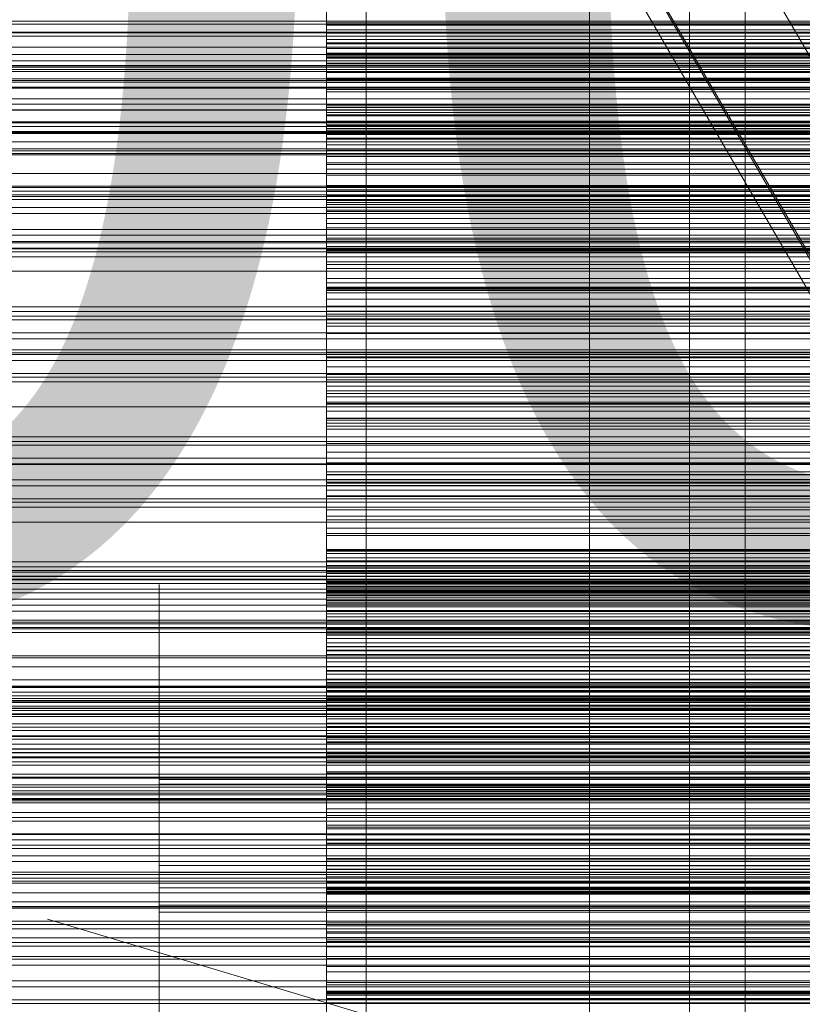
# Model space of a CAD drawing. Header units: millimetres. Extents: x -2233 to 61924, y -68080 to 6847.
# Tile 236 of 256: x 495 to 635, y -34170 to -33994. Entities that reach past the tile are written whole.
import ezdxf

# ---------------------------------------------------------------- set-up
doc = ezdxf.new("R2010")
doc.units = ezdxf.units.MM
for name, color, linetype, lineweight in [('COTAS_O', 1, 'Continuous', 0), ('COTAS_P', 1, 'Continuous', 0), ('frontal_briquetadora', 7, 'Continuous', 0), ('frontal_C03', 7, 'Continuous', 0), ('frontal_C10', 7, 'Continuous', 0), ('frontal_mezcladora', 7, 'Continuous', 0), ('frontal_secador', 7, 'Continuous', 0)]:
    doc.layers.add(name, color=color, linetype=linetype, lineweight=lineweight)
doc.dimstyles.new('R19_100', dxfattribs={"dimtxt": 250, "dimasz": 150, "dimexe": 150, "dimexo": 80, "dimgap": 100, "dimtad": 1, "dimtih": 1, "dimtoh": 1, "dimdsep": 46, "dimcen": 0.09, "dimadec": 0, "dimazin": 0, "dimtfac": 1, "dimtdec": 4, "dimtofl": 0, "dimtmove": 0, "dimatfit": 3, "dimfxl": 1, "dimtolj": 1, "dimtzin": 0, "dimarcsym": 0})

# ---------------------------------------------------------------- blocks, each defined once
blk = doc.blocks.new('DIM_R27_50')
at = {"layer": 'COTAS_P'}
for p, q in [((1705.78, -34504.95), (1551.9, -34475.9)), ((-194.22, -34704.95), (1705.78, -34504.95)), ((1705.78, -34504.95), (1561.32, -34565.4)), ((1800, -35400), (1705.78, -34504.95)), ((-194.22, -34704.95), (-49.75, -34644.49)), ((-100, -35600), (-194.22, -34704.95)), ((-194.22, -34704.95), (-40.33, -34734))]:
    blk.add_line(p, q, dxfattribs=at)
blk.add_text('1910.5 P', height=250, rotation=6.009, dxfattribs=at).set_placement((745.32, -34505.49))
blk = doc.blocks.new('DIM_R27_52')
at = {"layer": 'COTAS_O'}
for p, q in [((-1725, -33700), (-1575, -33655)), ((1725, -33700), (1575, -33655)), ((-1725, -34400), (-1725, -33700)), ((-1725, -33700), (1725, -33700)), ((-1725, -33700), (-1575, -33745)), ((1725, -33700), (1575, -33745)), ((1725, -34400), (1725, -33700))]:
    blk.add_line(p, q, dxfattribs=at)
blk.add_text('3450 O', height=250, dxfattribs=at).set_placement((0, -33600))
blk = doc.blocks.new('DIM_R27_53')
at = {"layer": 'COTAS_P'}
for p, q in [((-150, -32000), (550, -32000)), ((550, -32000), (505, -32150)), ((550, -34600), (550, -32000)), ((550, -32000), (595, -32150)), ((550, -34600), (505, -34450)), ((550, -34600), (595, -34450)), ((-150, -34600), (550, -34600))]:
    blk.add_line(p, q, dxfattribs=at)
blk.add_text('2600 P', height=250, rotation=90, dxfattribs=at).set_placement((450, -33300))
blk = doc.blocks.new('DIM_R27_56')
at = {"layer": 'COTAS_O'}
for p, q in [((-650, -34200), (-500, -34155)), ((650, -34200), (500, -34155)), ((-650, -34900), (-650, -34200)), ((-650, -34200), (650, -34200)), ((-650, -34200), (-500, -34245)), ((650, -34200), (500, -34245)), ((650, -34900), (650, -34200))]:
    blk.add_line(p, q, dxfattribs=at)
blk.add_text('1300 O', height=250, dxfattribs=at).set_placement((0, -34100))

msp = doc.modelspace()

# ---------------------------------------------------------------- linework, layer by layer
at = {"layer": 'frontal_briquetadora'}
for p, q in [((550, -33984.994), (550, -33998.069)), ((550, -33986.158), (550, -33998.944)), ((550, -34000.485), (550, -33988.018)), ((550, -33994.773), (550, -33990.745)), ((550, -33995.596), (550, -33991.279)), ((550, -33996.176), (550, -33991.56)), ((550, -33996.047), (550, -33991.98)), ((550, -33993.227), (550, -33997.334)), ((550, -34001.655), (550, -33994.348)), ((750, -33994.348), (550, -33994.348)), ((550, -33994.348), (550, -33996.05)), ((550, -33998.927), (550, -33994.773)), ((550, -33994.773), (750, -33994.773)), ((550, -33999.746), (550, -33995.596)), ((750, -33995.596), (550, -33995.596)), ((550, -34000.24), (550, -33996.047)), ((550, -33996.047), (750, -33996.047)), ((550, -33996.05), (550, -33997.884)), ((550, -34000.666), (550, -33996.176)), ((750, -33996.176), (550, -33996.176)), ((550, -33997.334), (550, -34001.566)), ((550, -33997.334), (750, -33997.334)), ((750, -33997.884), (550, -33997.884)), ((550, -33997.884), (550, -33999.857)), ((550, -33998.069), (550, -34011.98)), ((550, -33998.069), (750, -33998.069)), ((550, -34003.206), (550, -33998.927)), ((550, -33998.927), (750, -33998.927)), ((550, -33998.944), (550, -34012.696)), ((550, -33998.944), (750, -33998.944)), ((550, -34006.71), (550, -33999.746)), ((750, -33999.746), (550, -33999.746)), ((750, -33999.857), (550, -33999.857)), ((550, -33999.857), (550, -34001.977)), ((550, -34004.558), (550, -34000.24)), ((550, -34000.24), (750, -34000.24)), ((550, -34014.043), (550, -34000.485)), ((550, -34000.485), (750, -34000.485)), ((550, -34005.018), (550, -34000.666)), ((750, -34000.666), (550, -34000.666)), ((550, -34001.566), (550, -34005.921)), ((550, -34001.566), (750, -34001.566)), ((550, -34006.289), (550, -34001.655)), ((750, -34001.655), (550, -34001.655)), ((750, -34001.977), (550, -34001.977)), ((550, -34001.977), (550, -34004.255)), ((550, -34012.818), (550, -34003.206)), ((550, -34003.206), (750, -34003.206)), ((750, -34004.255), (550, -34004.255)), ((550, -34004.255), (550, -34006.71)), ((550, -34008.997), (550, -34004.558)), ((550, -34004.558), (750, -34004.558)), ((550, -34009.217), (550, -34005.018)), ((750, -34005.018), (550, -34005.018)), ((550, -34005.921), (550, -34010.398)), ((550, -34005.921), (750, -34005.921)), ((550, -34010.798), (550, -34006.289)), ((750, -34006.289), (550, -34006.289)), ((750, -34006.71), (550, -34006.71)), ((550, -34013.557), (550, -34008.997)), ((550, -34008.997), (750, -34008.997)), ((550, -34013.242), (550, -34009.217)), ((750, -34009.217), (550, -34009.217)), ((550, -34017.143), (550, -34009.52)), ((750, -34009.52), (550, -34009.52)), ((550, -34009.52), (550, -34010.983)), ((550, -34010.398), (550, -34014.994)), ((550, -34010.398), (750, -34010.398)), ((550, -34015.174), (550, -34010.798)), ((750, -34010.798), (550, -34010.798)), ((750, -34010.983), (550, -34010.983)), ((550, -34010.983), (550, -34012.584)), ((550, -34011.98), (550, -34026.192)), ((550, -34011.98), (750, -34011.98)), ((750, -34012.584), (550, -34012.584)), ((550, -34012.584), (550, -34014.329)), ((550, -34012.696), (550, -34026.884)), ((550, -34012.696), (750, -34012.696)), ((550, -34024.287), (550, -34012.818)), ((550, -34012.818), (750, -34012.818)), ((550, -34020.54), (550, -34013.242)), ((750, -34013.242), (550, -34013.242)), ((550, -34023.671), (550, -34013.557)), ((550, -34013.557), (750, -34013.557)), ((550, -34028.173), (550, -34014.043)), ((550, -34014.043), (750, -34014.043)), ((750, -34014.329), (550, -34014.329)), ((550, -34014.329), (550, -34016.227)), ((550, -34014.994), (550, -34019.708)), ((550, -34014.994), (750, -34014.994)), ((550, -34019.406), (550, -34015.174)), ((750, -34015.174), (550, -34015.174)), ((750, -34016.227), (550, -34016.227)), ((550, -34016.227), (550, -34018.291)), ((550, -34021.665), (550, -34017.143)), ((750, -34017.143), (550, -34017.143)), ((750, -34018.291), (550, -34018.291)), ((550, -34018.291), (550, -34020.54)), ((550, -34023.479), (550, -34019.406)), ((750, -34019.406), (550, -34019.406)), ((550, -34019.708), (550, -34024.537)), ((550, -34019.708), (750, -34019.708)), ((750, -34020.54), (550, -34020.54)), ((550, -34026.056), (550, -34021.665)), ((750, -34021.665), (550, -34021.665)), ((550, -34027.368), (550, -34023.479)), ((750, -34023.479), (550, -34023.479)), ((550, -34035.538), (550, -34023.671)), ((550, -34023.671), (750, -34023.671)), ((550, -34037.173), (550, -34024.287)), ((550, -34024.287), (750, -34024.287)), ((550, -34024.537), (550, -34035.129)), ((550, -34024.537), (750, -34024.537)), ((550, -34033.252), (550, -34025.331)), ((750, -34025.331), (550, -34025.331)), ((550, -34025.331), (550, -34026.552)), ((550, -34030.309), (550, -34026.056)), ((750, -34026.056), (550, -34026.056)), ((550, -34026.192), (550, -34040.158)), ((550, -34026.192), (750, -34026.192)), ((750, -34026.552), (550, -34026.552)), ((550, -34026.552), (550, -34027.915)), ((550, -34026.884), (550, -34040.962)), ((550, -34026.884), (750, -34026.884)), ((550, -34034.982), (550, -34027.368)), ((750, -34027.368), (550, -34027.368)), ((750, -34027.915), (550, -34027.915)), ((550, -34027.915), (550, -34029.429)), ((550, -34042.33), (550, -34028.173)), ((550, -34028.173), (750, -34028.173)), ((750, -34029.429), (550, -34029.429)), ((550, -34029.429), (550, -34031.101)), ((550, -34034.411), (550, -34030.309)), ((750, -34030.309), (550, -34030.309)), ((750, -34031.101), (550, -34031.101)), ((550, -34031.101), (550, -34032.945)), ((750, -34032.945), (550, -34032.945)), ((550, -34032.945), (550, -34034.982)), ((550, -34037.651), (550, -34033.252)), ((750, -34033.252), (550, -34033.252)), ((550, -34038.346), (550, -34034.411)), ((750, -34034.411), (550, -34034.411)), ((750, -34034.982), (550, -34034.982)), ((550, -34035.129), (550, -34047.366)), ((550, -34035.129), (750, -34035.129)), ((550, -34048.703), (550, -34035.538)), ((550, -34035.538), (750, -34035.538)), ((550, -34050.982), (550, -34037.173)), ((550, -34037.173), (750, -34037.173)), ((550, -34041.914), (550, -34037.651)), ((750, -34037.651), (550, -34037.651)), ((550, -34042.091), (550, -34038.346)), ((750, -34038.346), (550, -34038.346)), ((550, -34040.158), (550, -34053.343)), ((550, -34040.158), (750, -34040.158)), ((550, -34040.962), (550, -34054.391)), ((550, -34040.962), (750, -34040.962)), ((550, -34049.943), (550, -34041.744)), ((750, -34041.744), (550, -34041.744)), ((550, -34041.744), (550, -34042.719)), ((550, -34046.033), (550, -34041.914)), ((750, -34041.914), (550, -34041.914)), ((550, -34050.002), (550, -34042.091)), ((750, -34042.091), (550, -34042.091)), ((550, -34055.971), (550, -34042.33)), ((550, -34042.33), (750, -34042.33)), ((750, -34042.719), (550, -34042.719)), ((550, -34042.719), (550, -34043.842)), ((750, -34043.842), (550, -34043.842)), ((550, -34043.842), (550, -34045.12)), ((750, -34045.12), (550, -34045.12)), ((550, -34045.12), (550, -34046.562)), ((550, -34049.995), (550, -34046.033)), ((750, -34046.033), (550, -34046.033)), ((750, -34046.562), (550, -34046.562)), ((550, -34046.562), (550, -34048.182)), ((550, -34047.366), (550, -34060.778)), ((550, -34047.366), (750, -34047.366)), ((750, -34048.182), (550, -34048.182)), ((550, -34048.182), (550, -34050.002)), ((550, -34062.66), (550, -34048.703)), ((550, -34048.703), (750, -34048.703)), ((550, -34054.209), (550, -34049.943)), ((750, -34049.943), (550, -34049.943)), ((550, -34053.784), (550, -34049.995)), ((750, -34049.995), (550, -34049.995)), ((750, -34050.002), (550, -34050.002)), ((550, -34065.181), (550, -34050.982)), ((550, -34050.982), (750, -34050.982)), ((550, -34053.343), (550, -34065.238)), ((550, -34053.343), (750, -34053.343)), ((550, -34057.376), (550, -34053.784)), ((750, -34053.784), (550, -34053.784)), ((550, -34058.334), (550, -34054.209)), ((750, -34054.209), (550, -34054.209)), ((550, -34054.391), (550, -34066.654)), ((550, -34054.391), (750, -34054.391)), ((550, -34068.572), (550, -34055.971)), ((550, -34055.971), (750, -34055.971)), ((550, -34065.565), (550, -34057.376)), ((750, -34057.376), (550, -34057.376)), ((550, -34062.309), (550, -34058.334)), ((750, -34058.334), (550, -34058.334)), ((550, -34067.177), (550, -34058.719)), ((750, -34058.719), (550, -34058.719)), ((550, -34058.719), (550, -34059.446)), ((750, -34059.446), (550, -34059.446)), ((550, -34059.446), (550, -34060.326)), ((750, -34060.326), (550, -34060.326)), ((550, -34060.326), (550, -34061.366)), ((550, -34060.778), (550, -34074.849)), ((550, -34060.778), (750, -34060.778)), ((750, -34061.366), (550, -34061.366)), ((550, -34061.366), (550, -34062.574)), ((550, -34066.121), (550, -34062.309)), ((750, -34062.309), (550, -34062.309)), ((750, -34062.574), (550, -34062.574)), ((550, -34062.574), (550, -34063.966)), ((550, -34076.872), (550, -34062.66)), ((550, -34062.66), (750, -34062.66)), ((750, -34063.966), (550, -34063.966)), ((550, -34063.966), (550, -34065.565)), ((550, -34079.226), (550, -34065.181)), ((550, -34065.181), (750, -34065.181)), ((550, -34065.238), (550, -34075.388)), ((550, -34065.238), (750, -34065.238)), ((750, -34065.565), (550, -34065.565)), ((550, -34069.755), (550, -34066.121)), ((750, -34066.121), (550, -34066.121)), ((550, -34066.654), (550, -34077.28)), ((550, -34066.654), (750, -34066.654)), ((550, -34071.299), (550, -34067.177)), ((750, -34067.177), (550, -34067.177)), ((550, -34079.648), (550, -34068.572)), ((550, -34068.572), (750, -34068.572)), ((550, -34073.184), (550, -34069.755)), ((750, -34069.755), (550, -34069.755)), ((550, -34075.275), (550, -34071.299)), ((750, -34071.299), (550, -34071.299)), ((550, -34081.632), (550, -34073.184)), ((750, -34073.184), (550, -34073.184)), ((550, -34074.849), (550, -34089.04)), ((550, -34074.849), (750, -34074.849)), ((550, -34079.097), (550, -34075.275)), ((750, -34075.275), (550, -34075.275)), ((550, -34075.388), (550, -34083.402)), ((550, -34075.388), (750, -34075.388)), ((550, -34084.911), (550, -34076.214)), ((750, -34076.214), (550, -34076.214)), ((550, -34076.214), (550, -34076.693)), ((750, -34076.693), (550, -34076.693)), ((550, -34076.693), (550, -34077.327)), ((550, -34090.793), (550, -34076.872)), ((550, -34076.872), (750, -34076.872)), ((550, -34077.28), (550, -34085.86)), ((550, -34077.28), (750, -34077.28)), ((750, -34077.327), (550, -34077.327)), ((550, -34077.327), (550, -34078.126)), ((750, -34078.126), (550, -34078.126)), ((550, -34078.126), (550, -34079.098)), ((550, -34082.751), (550, -34079.097)), ((750, -34079.098), (550, -34079.098)), ((550, -34079.098), (550, -34080.258)), ((550, -34092.577), (550, -34079.226)), ((550, -34079.226), (750, -34079.226)), ((550, -34088.773), (550, -34079.648)), ((550, -34079.648), (750, -34079.648)), ((750, -34080.258), (550, -34080.258)), ((550, -34080.258), (550, -34081.632)), ((750, -34081.632), (550, -34081.632)), ((550, -34086.22), (550, -34082.751)), ((750, -34082.751), (550, -34082.751)), ((550, -34083.402), (550, -34088.971)), ((550, -34083.402), (750, -34083.402)), ((550, -34088.88), (550, -34084.911)), ((750, -34084.911), (550, -34084.911)), ((550, -34085.86), (550, -34092.064)), ((550, -34085.86), (750, -34085.86)), ((550, -34089.479), (550, -34086.22)), ((750, -34086.22), (550, -34086.22)), ((550, -34095.598), (550, -34088.773)), ((550, -34088.773), (750, -34088.773)), ((550, -34092.698), (550, -34088.88)), ((750, -34088.88), (550, -34088.88)), ((550, -34088.971), (550, -34090.256)), ((550, -34088.971), (750, -34088.971)), ((550, -34089.04), (550, -34102.804)), ((550, -34089.04), (750, -34089.04)), ((550, -34098.165), (550, -34089.479)), ((750, -34089.479), (550, -34089.479)), ((550, -34090.256), (550, -34091.623)), ((550, -34090.256), (750, -34090.256)), ((550, -34103.889), (550, -34090.793)), ((550, -34090.793), (750, -34090.793)), ((550, -34091.623), (550, -34093.074)), ((550, -34091.623), (750, -34091.623)), ((550, -34092.064), (550, -34093.54)), ((550, -34092.064), (750, -34092.064)), ((550, -34104.721), (550, -34092.577)), ((550, -34092.577), (750, -34092.577)), ((550, -34096.357), (550, -34092.698)), ((750, -34092.698), (550, -34092.698)), ((550, -34093.074), (550, -34094.607)), ((550, -34093.074), (750, -34093.074)), ((550, -34093.54), (550, -34095.098)), ((550, -34093.54), (750, -34093.54)), ((520, -34096.156), (520, -34095.002)), ((520, -34095.002), (520, -34095.959)), ((520, -34097.371), (520, -34095.264)), ((550, -34103.103), (550, -34094.189)), ((750, -34094.189), (550, -34094.189)), ((550, -34094.189), (550, -34094.417)), ((750, -34094.417), (550, -34094.417)), ((550, -34094.417), (550, -34094.804)), ((550, -34094.607), (550, -34096.221)), ((550, -34094.607), (750, -34094.607)), ((750, -34094.804), (550, -34094.804)), ((550, -34094.804), (550, -34095.36)), ((550, -34095.959), (550, -34095.002)), ((550, -34095.002), (550, -34096.156)), ((550, -34095.098), (550, -34096.737)), ((550, -34095.098), (750, -34095.098)), ((550, -34097.371), (550, -34095.264)), ((750, -34095.36), (550, -34095.36)), ((550, -34095.36), (550, -34096.093)), ((550, -34097.262), (550, -34095.598)), ((550, -34095.598), (750, -34095.598)), ((520, -34095.959), (520, -34099.014)), ((520, -34099.407), (520, -34096.156)), ((520, -34101.561), (520, -34097.371)), ((550, -34099.014), (550, -34095.959)), ((750, -34096.093), (550, -34096.093)), ((550, -34096.093), (550, -34097.02)), ((550, -34096.156), (550, -34099.407)), ((550, -34096.221), (550, -34097.916)), ((550, -34096.221), (750, -34096.221)), ((550, -34099.843), (550, -34096.357)), ((750, -34096.357), (550, -34096.357)), ((550, -34096.737), (550, -34098.457)), ((550, -34096.737), (750, -34096.737)), ((750, -34097.02), (550, -34097.02)), ((550, -34097.02), (550, -34098.165)), ((550, -34099.007), (550, -34097.262)), ((550, -34097.262), (750, -34097.262)), ((550, -34101.561), (550, -34097.371)), ((520, -34099.014), (520, -34104.133)), ((550, -34097.916), (550, -34099.69)), ((550, -34097.916), (750, -34097.916)), ((750, -34098.165), (550, -34098.165)), ((550, -34098.457), (550, -34100.257)), ((550, -34098.457), (750, -34098.457)), ((550, -34100.831), (550, -34099.007)), ((550, -34099.007), (750, -34099.007)), ((550, -34104.133), (550, -34099.014)), ((520, -34104.716), (520, -34099.407)), ((550, -34099.407), (550, -34104.716)), ((550, -34099.69), (550, -34101.544)), ((550, -34099.69), (750, -34099.69)), ((550, -34103.14), (550, -34099.843)), ((750, -34099.843), (550, -34099.843)), ((550, -34100.257), (550, -34102.135)), ((550, -34100.257), (750, -34100.257)), ((550, -34102.733), (550, -34100.831)), ((550, -34100.831), (750, -34100.831)), ((520, -34107.784), (520, -34101.561)), ((550, -34101.544), (550, -34103.477)), ((550, -34101.544), (750, -34101.544)), ((550, -34107.784), (550, -34101.561)), ((550, -34102.135), (550, -34104.091)), ((550, -34102.135), (750, -34102.135)), ((520, -34104.133), (520, -34111.255)), ((550, -34104.714), (550, -34102.733)), ((550, -34102.733), (750, -34102.733)), ((550, -34102.804), (550, -34115.613)), ((550, -34102.804), (750, -34102.804)), ((550, -34106.909), (550, -34103.103)), ((750, -34103.103), (550, -34103.103)), ((550, -34106.22), (550, -34103.14)), ((750, -34103.14), (550, -34103.14)), ((550, -34103.477), (550, -34105.486)), ((550, -34103.477), (750, -34103.477)), ((550, -34115.656), (550, -34103.889)), ((550, -34103.889), (750, -34103.889)), ((550, -34104.091), (550, -34106.125)), ((550, -34104.091), (750, -34104.091)), ((550, -34111.255), (550, -34104.133)), ((520, -34112.022), (520, -34104.716)), ((550, -34106.771), (550, -34104.714)), ((550, -34104.714), (750, -34104.714)), ((550, -34104.716), (550, -34112.022)), ((550, -34115.191), (550, -34104.721)), ((550, -34104.721), (750, -34104.721)), ((550, -34105.486), (550, -34107.573)), ((550, -34105.486), (750, -34105.486)), ((550, -34106.125), (550, -34108.235)), ((550, -34106.125), (750, -34106.125)), ((550, -34115.124), (550, -34106.22)), ((750, -34106.22), (550, -34106.22)), ((520, -34115.968), (520, -34107.784)), ((550, -34108.904), (550, -34106.771)), ((550, -34106.771), (750, -34106.771)), ((550, -34110.56), (550, -34106.909)), ((750, -34106.909), (550, -34106.909)), ((550, -34107.573), (550, -34109.735)), ((550, -34107.573), (750, -34107.573)), ((550, -34115.968), (550, -34107.784)), ((550, -34108.235), (550, -34110.42)), ((550, -34108.235), (750, -34108.235)), ((550, -34111.113), (550, -34108.904)), ((550, -34108.904), (750, -34108.904)), ((550, -34109.735), (550, -34111.971)), ((550, -34109.735), (750, -34109.735)), ((520, -34111.255), (520, -34120.296)), ((550, -34110.42), (550, -34112.679)), ((550, -34110.42), (750, -34110.42)), ((550, -34114.047), (550, -34110.56)), ((750, -34110.56), (550, -34110.56)), ((550, -34113.395), (550, -34111.113)), ((550, -34111.113), (750, -34111.113)), ((550, -34120.296), (550, -34111.255)), ((520, -34121.239), (520, -34112.022)), ((550, -34111.971), (550, -34114.281)), ((550, -34111.971), (750, -34111.971)), ((550, -34112.022), (550, -34121.239)), ((550, -34112.599), (550, -34112.576)), ((750, -34112.576), (550, -34112.576)), ((550, -34112.576), (550, -34112.716)), ((550, -34121.71), (550, -34112.599)), ((750, -34112.599), (550, -34112.599)), ((550, -34112.679), (550, -34115.012)), ((550, -34112.679), (750, -34112.679)), ((750, -34112.716), (550, -34112.716)), ((550, -34112.716), (550, -34113.027)), ((750, -34113.027), (550, -34113.027)), ((550, -34113.027), (550, -34113.519)), ((550, -34115.75), (550, -34113.395)), ((550, -34113.395), (750, -34113.395)), ((750, -34113.519), (550, -34113.519)), ((550, -34113.519), (550, -34114.21)), ((550, -34117.358), (550, -34114.047)), ((750, -34114.047), (550, -34114.047)), ((750, -34114.21), (550, -34114.21)), ((550, -34114.21), (550, -34115.124)), ((550, -34114.281), (550, -34116.664)), ((550, -34114.281), (750, -34114.281)), ((550, -34115.012), (550, -34117.417)), ((550, -34115.012), (750, -34115.012)), ((520, -34126.016), (520, -34115.968)), ((750, -34115.124), (550, -34115.124)), ((550, -34123.584), (550, -34115.191)), ((550, -34115.191), (750, -34115.191)), ((550, -34115.613), (550, -34126.974)), ((550, -34115.613), (750, -34115.613)), ((550, -34125.641), (550, -34115.656)), ((550, -34115.656), (750, -34115.656)), ((550, -34118.177), (550, -34115.75)), ((550, -34115.75), (750, -34115.75)), ((550, -34126.016), (550, -34115.968)), ((550, -34116.664), (550, -34119.118)), ((550, -34116.664), (750, -34116.664)), ((520, -34120.227), (520, -34117.813)), ((520, -34120.031), (520, -34117.866)), ((520, -34117.866), (520, -34118.139)), ((520, -34118.139), (520, -34120.796)), ((550, -34120.474), (550, -34117.358)), ((750, -34117.358), (550, -34117.358)), ((550, -34117.417), (550, -34119.893)), ((550, -34117.417), (750, -34117.417)), ((550, -34120.675), (550, -34118.177)), ((550, -34118.177), (750, -34118.177)), ((520, -34124.205), (520, -34120.031)), ((520, -34124.576), (520, -34120.227)), ((520, -34120.296), (520, -34131.152)), ((550, -34119.118), (550, -34126.503)), ((550, -34119.118), (750, -34119.118)), ((550, -34119.893), (550, -34122.44)), ((550, -34119.893), (750, -34119.893)), ((550, -34131.152), (550, -34120.296)), ((520, -34120.796), (520, -34125.31)), ((520, -34132.258), (520, -34121.239)), ((550, -34123.368), (550, -34120.474)), ((750, -34120.474), (550, -34120.474)), ((550, -34123.243), (550, -34120.675)), ((550, -34120.675), (750, -34120.675)), ((550, -34121.239), (550, -34132.258)), ((550, -34125.343), (550, -34121.71)), ((750, -34121.71), (550, -34121.71)), ((550, -34122.44), (550, -34125.055)), ((550, -34122.44), (750, -34122.44)), ((550, -34125.879), (550, -34123.243)), ((550, -34123.243), (750, -34123.243)), ((550, -34132.468), (550, -34123.368)), ((750, -34123.368), (550, -34123.368)), ((550, -34129.579), (550, -34123.584)), ((550, -34123.584), (750, -34123.584)), ((520, -34129.561), (520, -34124.205)), ((520, -34130), (520, -34124.576)), ((520, -34125.31), (520, -34130.788)), ((550, -34125.055), (550, -34133.026)), ((550, -34125.055), (750, -34125.055)), ((550, -34128.818), (550, -34125.343)), ((750, -34125.343), (550, -34125.343)), ((550, -34133.462), (550, -34125.641)), ((550, -34125.641), (750, -34125.641)), ((520, -34137.811), (520, -34126.016)), ((550, -34128.583), (550, -34125.879)), ((550, -34125.879), (750, -34125.879)), ((550, -34137.811), (550, -34126.016)), ((550, -34126.503), (550, -34131.376)), ((550, -34126.503), (750, -34126.503)), ((550, -34126.974), (550, -34136.452)), ((550, -34126.974), (750, -34126.974)), ((550, -34131.352), (550, -34128.583)), ((550, -34128.583), (750, -34128.583)), ((550, -34132.125), (550, -34128.818)), ((750, -34128.818), (550, -34128.818)), ((520, -34129.561), (750, -34129.561)), ((520, -34135.039), (520, -34129.561)), ((520, -34130), (750, -34130)), ((520, -34130), (520, -34135.424)), ((520, -34130.788), (750, -34130.788)), ((520, -34130.788), (520, -34136.144)), ((550, -34132.944), (550, -34129.579)), ((550, -34129.579), (750, -34129.579)), ((520, -34131.152), (520, -34143.694)), ((520, -34144.951), (520, -34132.258)), ((550, -34131.126), (550, -34131.018)), ((750, -34131.018), (550, -34131.018)), ((550, -34131.018), (550, -34131.084)), ((750, -34131.084), (550, -34131.084)), ((550, -34131.084), (550, -34131.335)), ((550, -34131.4), (550, -34131.126)), ((750, -34131.126), (550, -34131.126)), ((550, -34143.694), (550, -34131.152)), ((750, -34131.335), (550, -34131.335)), ((550, -34131.335), (550, -34131.787)), ((550, -34139.891), (550, -34131.352)), ((550, -34131.352), (750, -34131.352)), ((550, -34131.376), (550, -34133.551)), ((550, -34131.376), (750, -34131.376)), ((550, -34140.685), (550, -34131.4)), ((750, -34131.4), (550, -34131.4)), ((750, -34131.787), (550, -34131.787)), ((550, -34131.787), (550, -34132.468)), ((550, -34135.252), (550, -34132.125)), ((750, -34132.125), (550, -34132.125)), ((550, -34132.258), (550, -34144.951)), ((750, -34132.468), (550, -34132.468)), ((520, -34135.877), (520, -34133.712)), ((520, -34133.712), (520, -34133.985)), ((520, -34133.985), (520, -34136.641)), ((550, -34133.551), (550, -34132.944)), ((550, -34132.944), (750, -34132.944)), ((550, -34133.026), (550, -34138.548)), ((550, -34133.026), (750, -34133.026)), ((550, -34138.817), (550, -34133.462)), ((550, -34133.462), (750, -34133.462)), ((550, -34133.551), (750, -34133.551)), ((520, -34139.553), (520, -34135.039)), ((520, -34135.424), (520, -34139.773)), ((520, -34140.051), (520, -34135.877)), ((520, -34136.144), (520, -34140.318)), ((550, -34138.18), (550, -34135.252)), ((750, -34135.252), (550, -34135.252)), ((520, -34136.641), (520, -34141.156)), ((520, -34139.653), (520, -34137.24)), ((520, -34151.214), (520, -34137.811)), ((550, -34136.452), (550, -34143.68)), ((550, -34136.452), (750, -34136.452)), ((550, -34151.214), (550, -34137.811)), ((520, -34142.21), (520, -34139.553)), ((520, -34144.003), (520, -34139.653)), ((550, -34140.882), (550, -34138.18)), ((750, -34138.18), (550, -34138.18)), ((550, -34138.548), (550, -34141.41)), ((550, -34138.548), (750, -34138.548)), ((550, -34141.501), (550, -34138.817)), ((550, -34138.817), (750, -34138.817)), ((520, -34139.773), (520, -34142.187)), ((520, -34145.407), (520, -34140.051)), ((520, -34140.318), (520, -34142.483)), ((520, -34142.991), (520, -34140.827)), ((520, -34140.827), (520, -34141.1)), ((520, -34141.1), (520, -34143.756)), ((520, -34141.156), (520, -34146.634)), ((550, -34146.05), (550, -34139.891)), ((550, -34139.891), (750, -34139.891)), ((550, -34144.137), (550, -34140.685)), ((750, -34140.685), (550, -34140.685)), ((550, -34150.155), (550, -34140.882)), ((750, -34140.882), (550, -34140.882)), ((550, -34141.41), (550, -34141.501)), ((550, -34141.41), (750, -34141.41)), ((550, -34141.501), (750, -34141.501)), ((520, -34142.483), (520, -34142.21)), ((520, -34147.165), (520, -34142.991)), ((520, -34143.694), (520, -34157.775)), ((520, -34143.756), (520, -34148.271)), ((520, -34149.426), (520, -34144.003)), ((520, -34159.169), (520, -34144.951)), ((550, -34143.68), (550, -34148.383)), ((550, -34143.68), (750, -34143.68)), ((550, -34157.775), (550, -34143.694)), ((550, -34147.428), (550, -34144.137)), ((750, -34144.137), (550, -34144.137)), ((550, -34145.452), (550, -34144.381)), ((550, -34144.381), (550, -34146.095)), ((550, -34144.381), (750, -34144.381)), ((550, -34144.951), (550, -34159.169)), ((520, -34145.407), (750, -34145.407)), ((520, -34150.885), (520, -34145.407)), ((520, -34146.634), (750, -34146.634)), ((520, -34146.634), (520, -34151.99)), ((550, -34149.267), (550, -34145.452)), ((550, -34145.452), (750, -34145.452)), ((550, -34149.591), (550, -34146.05)), ((550, -34146.05), (750, -34146.05)), ((550, -34146.095), (550, -34150.529)), ((550, -34146.095), (750, -34146.095)), ((520, -34152.522), (520, -34147.165)), ((520, -34148.271), (520, -34153.748)), ((550, -34150.547), (550, -34147.428)), ((750, -34147.428), (550, -34147.428)), ((550, -34148.383), (550, -34150.379)), ((550, -34148.383), (750, -34148.383)), ((520, -34149.426), (750, -34149.426)), ((520, -34149.426), (520, -34154.85)), ((550, -34155.68), (550, -34149.267)), ((550, -34149.267), (750, -34149.267)), ((550, -34149.667), (550, -34149.488)), ((750, -34149.488), (550, -34149.488)), ((750, -34149.496), (550, -34149.496)), ((550, -34149.496), (550, -34149.71)), ((550, -34150.379), (550, -34149.591)), ((550, -34149.591), (750, -34149.591)), ((550, -34150.023), (550, -34149.667)), ((750, -34149.667), (550, -34149.667)), ((750, -34149.71), (550, -34149.71)), ((550, -34149.71), (550, -34150.155)), ((550, -34150.548), (550, -34150.023)), ((750, -34150.023), (550, -34150.023)), ((750, -34150.155), (550, -34150.155)), ((520, -34155.399), (520, -34150.885)), ((520, -34166.069), (520, -34151.214)), ((520, -34151.99), (520, -34156.164)), ((550, -34150.379), (750, -34150.379)), ((550, -34150.529), (550, -34157.512)), ((550, -34150.529), (750, -34150.529)), ((550, -34153.483), (550, -34150.547)), ((550, -34159.984), (550, -34150.548)), ((750, -34150.548), (550, -34150.548)), ((550, -34166.069), (550, -34151.214)), ((520, -34152.522), (750, -34152.522)), ((520, -34157.999), (520, -34152.522)), ((520, -34153.748), (750, -34153.748)), ((520, -34153.748), (520, -34159.105)), ((550, -34156.216), (550, -34153.483)), ((750, -34153.483), (550, -34153.483)), ((520, -34154.85), (520, -34159.199)), ((520, -34158.056), (520, -34155.399)), ((520, -34156.164), (520, -34158.329)), ((550, -34164.444), (550, -34155.68)), ((550, -34155.68), (750, -34155.68)), ((550, -34158.718), (550, -34156.216)), ((750, -34156.216), (550, -34156.216)), ((550, -34158.289), (550, -34157.269)), ((550, -34157.269), (550, -34159.034)), ((550, -34157.269), (750, -34157.269)), ((520, -34157.775), (520, -34173.231)), ((520, -34162.514), (520, -34157.999)), ((520, -34158.329), (520, -34158.056)), ((520, -34159.105), (520, -34163.279)), ((520, -34174.744), (520, -34159.169)), ((550, -34157.512), (550, -34166.775)), ((550, -34157.512), (750, -34157.512)), ((550, -34173.231), (550, -34157.775)), ((550, -34162.055), (550, -34158.289)), ((550, -34158.289), (750, -34158.289)), ((550, -34168.143), (550, -34158.718)), ((750, -34158.718), (550, -34158.718)), ((550, -34159.034), (550, -34163.517)), ((550, -34159.034), (750, -34159.034)), ((550, -34159.169), (550, -34174.744)), ((520, -34159.199), (520, -34161.613)), ((550, -34163.247), (550, -34159.984)), ((750, -34159.984), (550, -34159.984)), ((520, -34165.17), (520, -34162.514)), ((550, -34168.422), (550, -34162.055)), ((550, -34162.055), (750, -34162.055)), ((520, -34163.279), (520, -34165.443)), ((550, -34166.345), (550, -34163.247)), ((750, -34163.247), (550, -34163.247)), ((550, -34163.517), (550, -34170.544)), ((550, -34163.517), (750, -34163.517)), ((550, -34175.223), (550, -34164.444)), ((550, -34164.444), (750, -34164.444)), ((520, -34165.443), (520, -34165.17)), ((520, -34182.2), (520, -34166.069)), ((550, -34182.2), (550, -34166.069)), ((550, -34169.27), (550, -34166.345)), ((750, -34166.345), (550, -34166.345)), ((550, -34166.775), (550, -34177.964)), ((550, -34166.775), (750, -34166.775)), ((550, -34167.96), (550, -34167.934)), ((750, -34167.934), (550, -34167.934)), ((550, -34167.934), (550, -34168.143)), ((550, -34168.194), (550, -34167.96)), ((750, -34167.96), (550, -34167.96)), ((750, -34168.143), (550, -34168.143)), ((550, -34168.618), (550, -34168.194)), ((750, -34168.194), (550, -34168.194)), ((550, -34177.146), (550, -34168.422)), ((550, -34168.422), (750, -34168.422)), ((550, -34169.222), (550, -34168.618)), ((750, -34168.618), (550, -34168.618)), ((550, -34169.995), (550, -34169.222)), ((750, -34169.222), (550, -34169.222)), ((550, -34172.006), (550, -34169.27)), ((750, -34169.27), (550, -34169.27)), ((550, -34179.561), (550, -34169.995)), ((750, -34169.995), (550, -34169.995))]:
    msp.add_line(p, q, dxfattribs=at)
at = {"layer": 'frontal_C03'}
for p, q in [((1250, -34001.143), (-1250, -34001.143)), ((1250, -34002.025), (-1250, -34002.025)), ((1250, -34002.678), (-1250, -34002.678)), ((1250, -34004.986), (-1250, -34004.986)), ((-1250, -34006.043), (1250, -34006.043)), ((1250, -34008.895), (-1250, -34008.895)), ((1250, -34009.952), (-1250, -34009.952)), ((1250, -34012.26), (-1250, -34012.26)), ((1250, -34012.913), (-1250, -34012.913)), ((1250, -34013.795), (-1250, -34013.795)), ((1250, -34023.601), (-1250, -34023.601)), ((1250, -34024.482), (-1250, -34024.482)), ((1250, -34025.136), (-1250, -34025.136)), ((1250, -34027.443), (-1250, -34027.443)), ((-1250, -34028.501), (1250, -34028.501)), ((1250, -34031.353), (-1250, -34031.353)), ((1250, -34032.41), (-1250, -34032.41)), ((1250, -34034.717), (-1250, -34034.717)), ((1250, -34035.371), (-1250, -34035.371)), ((1250, -34036.252), (-1250, -34036.252)), ((1250, -34046.059), (-1250, -34046.059)), ((1250, -34046.94), (-1250, -34046.94)), ((1250, -34047.593), (-1250, -34047.593)), ((1250, -34049.901), (-1250, -34049.901)), ((-1250, -34050.958), (1250, -34050.958)), ((1250, -34053.81), (-1250, -34053.81)), ((1250, -34054.868), (-1250, -34054.868)), ((1250, -34057.175), (-1250, -34057.175)), ((1250, -34057.828), (-1250, -34057.828)), ((1250, -34058.71), (-1250, -34058.71)), ((1250, -34068.516), (-1250, -34068.516)), ((1250, -34069.398), (-1250, -34069.398)), ((1250, -34070.051), (-1250, -34070.051)), ((1250, -34072.358), (-1250, -34072.358)), ((-1250, -34073.416), (1250, -34073.416)), ((1250, -34076.268), (-1250, -34076.268)), ((1250, -34077.325), (-1250, -34077.325)), ((1250, -34079.633), (-1250, -34079.633)), ((1250, -34080.286), (-1250, -34080.286)), ((1250, -34081.167), (-1250, -34081.167)), ((1250, -34090.974), (-1250, -34090.974)), ((1250, -34091.855), (-1250, -34091.855)), ((1250, -34092.509), (-1250, -34092.509)), ((-1250, -34092.816), (1250, -34092.816)), ((-1250, -34093.614), (1250, -34093.614)), ((-1250, -34094.198), (1250, -34094.198)), ((1250, -34094.816), (-1250, -34094.816)), ((-1250, -34095.873), (1250, -34095.873)), ((-1250, -34096.536), (1250, -34096.536)), ((-1250, -34097.665), (1250, -34097.665)), ((1250, -34098.726), (-1250, -34098.726)), ((1250, -34099.783), (-1250, -34099.783)), ((-1250, -34101.385), (1250, -34101.385)), ((1250, -34102.09), (-1250, -34102.09)), ((1250, -34102.744), (-1250, -34102.744)), ((-1250, -34102.981), (1250, -34102.981)), ((1250, -34103.625), (-1250, -34103.625)), ((-1250, -34107.828), (1250, -34107.828)), ((-1250, -34109.784), (1250, -34109.784)), ((1250, -34113.431), (-1250, -34113.431)), ((1250, -34114.313), (-1250, -34114.313)), ((1250, -34114.966), (-1250, -34114.966)), ((-1268, -34115.802), (1268, -34115.802)), ((-1268, -34116.026), (1268, -34116.026)), ((-1268, -34116.191), (1268, -34116.191)), ((-1250, -34115.429), (1250, -34115.429)), ((-1268, -34116.848), (1268, -34116.848)), ((-1268, -34117.166), (1268, -34117.166)), ((-1268, -34118.212), (1268, -34118.212)), ((1250, -34117.274), (-1250, -34117.274)), ((1250, -34117.61), (-1250, -34117.61)), ((-1250, -34118.331), (1250, -34118.331)), ((-1268, -34118.661), (1268, -34118.661)), ((-1268, -34120.024), (1268, -34120.024)), ((-1268, -34120.574), (1268, -34120.574)), ((1250, -34121.183), (-1250, -34121.183)), ((-1268, -34122.162), (1268, -34122.162)), ((1268, -34122.775), (-1268, -34122.775)), ((1250, -34122.24), (-1250, -34122.24)), ((-1250, -34123.667), (1250, -34123.667)), ((-1268, -34124.479), (1268, -34124.479)), ((-1268, -34125.114), (1268, -34125.114)), ((1250, -34124.548), (-1250, -34124.548)), ((1250, -34125.201), (-1250, -34125.201)), ((-1268, -34126.817), (1268, -34126.817)), ((-1250, -34125.925), (1250, -34125.925)), ((1250, -34126.083), (-1250, -34126.083)), ((-1268, -34127.431), (1268, -34127.431)), ((-1268, -34129.018), (1268, -34129.018)), ((-1268, -34129.568), (1268, -34129.568)), ((-1268, -34130.932), (1268, -34130.932)), ((-1268, -34131.381), (1268, -34131.381)), ((-1268, -34132.427), (1268, -34132.427)), ((-1250, -34131.983), (1250, -34131.983)), ((-1268, -34132.744), (1268, -34132.744)), ((-1268, -34133.402), (1268, -34133.402)), ((-1268, -34133.566), (1268, -34133.566)), ((-1268, -34133.791), (1268, -34133.791)), ((-1250, -34134.164), (1250, -34134.164)), ((1250, -34135.889), (-1250, -34135.889)), ((1250, -34136.77), (-1250, -34136.77)), ((1250, -34137.424), (-1250, -34137.424)), ((1250, -34139.731), (-1250, -34139.731)), ((-1250, -34139.809), (1250, -34139.809)), ((-1250, -34140.789), (1250, -34140.789)), ((-1250, -34141.764), (1250, -34141.764)), ((1250, -34143.641), (-1250, -34143.641)), ((1250, -34144.698), (-1250, -34144.698)), ((-1250, -34146.611), (1250, -34146.611)), ((1250, -34147.006), (-1250, -34147.006)), ((1250, -34147.659), (-1250, -34147.659)), ((-1250, -34148.208), (1250, -34148.208)), ((1250, -34148.54), (-1250, -34148.54)), ((-1250, -34151.927), (1250, -34151.927)), ((-1500, -34152.753), (1500, -34152.753)), ((-1250, -34153.056), (1250, -34153.056)), ((-1250, -34155.394), (1250, -34155.394)), ((-1250, -34155.979), (1250, -34155.979)), ((-1250, -34156.776), (1250, -34156.776)), ((1250, -34158.347), (-1250, -34158.347)), ((1250, -34159.228), (-1250, -34159.228)), ((1250, -34159.882), (-1250, -34159.882)), ((1500, -34161.736), (-1500, -34161.736)), ((1250, -34162.189), (-1250, -34162.189)), ((-1250, -34163.246), (1250, -34163.246)), ((1250, -34166.098), (-1250, -34166.098)), ((1250, -34167.156), (-1250, -34167.156)), ((1250, -34169.463), (-1250, -34169.463)), ((1250, -34170.117), (-1250, -34170.117))]:
    msp.add_line(p, q, dxfattribs=at)
at = {"layer": 'frontal_C10'}
for p, q in [((261.879, -33390.59), (1734.022, -35928.768)), ((1733.753, -35934.541), (261.61, -33396.363)), ((265.555, -33396.363), (1737.699, -35934.541)), ((286.27, -33396.363), (1758.413, -35934.541)), ((557.112, -33899.794), (557.112, -35988)), ((597.112, -35988), (597.112, -33901.658)), ((557.112, -35988), (557.112, -33910.978)), ((597.112, -35988), (597.112, -33912.842))]:
    msp.add_line(p, q, dxfattribs=at)
at = {"layer": 'frontal_mezcladora'}
for p, q in [((625, -34725), (625, -33700)), ((615, -34760), (615, -33730)), ((625, -34725), (625, -33730))]:
    msp.add_line(p, q, dxfattribs=at)
at = {"layer": 'frontal_secador'}
for p, q in [((1250, -33994), (-1250, -33994)), ((1250, -33994.545), (-1250, -33994.545)), ((1250, -33996), (-1250, -33996)), ((1250, -33996.144), (-1250, -33996.144)), ((1250, -33996.709), (-1250, -33996.709)), ((1250, -33998.686), (-1250, -33998.686)), ((1250, -34000), (-1250, -34000)), ((1320, -34002), (-1320, -34002)), ((1250, -34002), (-1250, -34002)), ((1320, -34002.273), (-1320, -34002.273)), ((1320, -34003.072), (-1320, -34003.072)), ((1320, -34004.343), (-1320, -34004.343)), ((1250, -34004.651), (-1250, -34004.651)), ((1320, -34006), (-1320, -34006)), ((1250, -34005.859), (-1250, -34005.859)), ((-1250, -34006), (1250, -34006)), ((1320, -34007.929), (-1320, -34007.929)), ((-1320, -34010), (1320, -34010)), ((-1250, -34010), (1250, -34010)), ((1320, -34012.071), (-1320, -34012.071)), ((1320, -34014), (-1320, -34014)), ((1250, -34014.141), (-1250, -34014.141)), ((1320, -34015.657), (-1320, -34015.657)), ((1320, -34016.928), (-1320, -34016.928)), ((1320, -34017.727), (-1320, -34017.727)), ((1250, -34017.285), (-1250, -34017.285)), ((1320, -34018), (-1320, -34018)), ((1250, -34018), (-1250, -34018)), ((1250, -34021.314), (-1250, -34021.314)), ((1250, -34023.856), (-1250, -34023.856)), ((1250, -34025.455), (-1250, -34025.455)), ((1250, -34026), (-1250, -34026)), ((1360, -34033.5), (-1360, -34033.5)), ((1250, -34033.75), (-1250, -34033.75)), ((1360, -34034.863), (-1360, -34034.863)), ((1360, -34038.859), (-1360, -34038.859)), ((1360, -34045.216), (-1360, -34045.216)), ((1250, -34052.924), (-1250, -34052.924)), ((1360, -34053.5), (-1360, -34053.5)), ((1360, -34063.147), (-1360, -34063.147)), ((-1360, -34073.5), (1360, -34073.5)), ((-1250, -34073.5), (1250, -34073.5)), ((1360, -34083.853), (-1360, -34083.853)), ((1360, -34093.5), (-1360, -34093.5)), ((1250, -34094.076), (-1250, -34094.076)), ((1360, -34101.784), (-1360, -34101.784)), ((1360, -34108.141), (-1360, -34108.141)), ((1360, -34112.137), (-1360, -34112.137)), ((1250, -34113.25), (-1250, -34113.25)), ((1360, -34113.5), (-1360, -34113.5)), ((1250, -34129.715), (-1250, -34129.715)), ((1250, -34142.349), (-1250, -34142.349)), ((1250, -34150.291), (-1250, -34150.291)), ((1250, -34153), (-1250, -34153))]:
    msp.add_line(p, q, dxfattribs=at)

# ---------------------------------------------------------------- dimensions: what is measured, and where the dimension line sits
at = {"layer": 'COTAS_O'}
for p1, p2, picture, middle in [((-1725, -34400), (1725, -34400), 'DIM_R27_52', (0, -33700)), ((-650, -34900), (650, -34900), 'DIM_R27_56', (0, -34200))]:
    dim = msp.add_aligned_dim(p1=p1, p2=p2, distance=700, text='<> O', dimstyle='R19_100', dxfattribs=at)
    dim.commit()
    dim.dimension.update_dxf_attribs({"geometry": picture, "text_midpoint": middle})
at = {"layer": 'COTAS_P'}
for p1, p2, distance, picture, middle in [((-150, -34600), (-150, -32000), -700, 'DIM_R27_53', (550, -33300)), ((-100, -35600), (1800, -35400), 900, 'DIM_R27_50', (755.784, -34604.945))]:
    dim = msp.add_aligned_dim(p1=p1, p2=p2, distance=distance, text='<> P', dimstyle='R19_100', dxfattribs=at)
    dim.commit()
    dim.dimension.update_dxf_attribs({"geometry": picture, "text_midpoint": middle})

doc.saveas('drawing.dxf')
